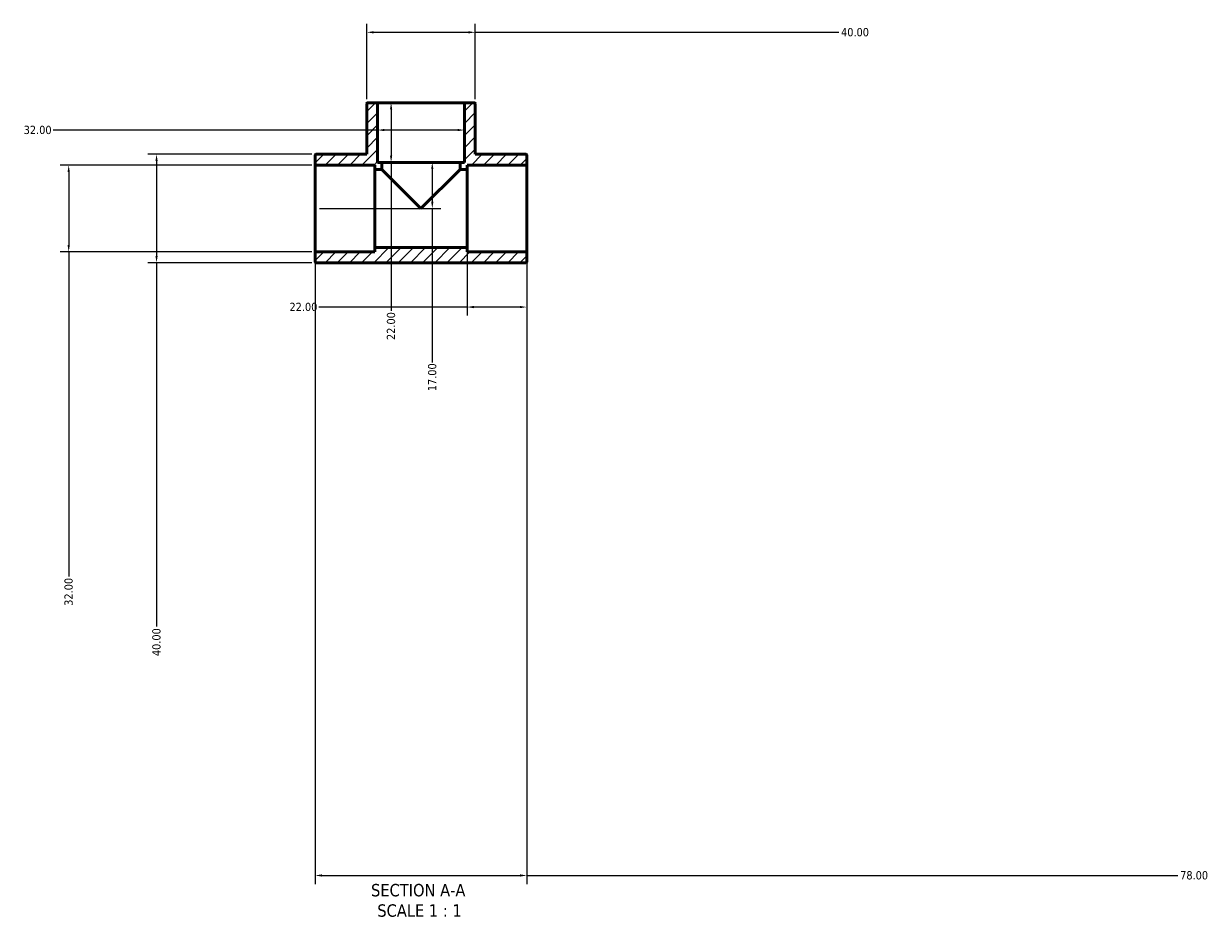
# Model space of a CAD drawing. Header units: millimetres. Extents: x -39 to 1471, y -1192 to 1215.
# Tile 1 of 5: x 482 to 918, y -1192 to -864. Entities that reach past the tile are written whole.
import ezdxf

# ---------------------------------------------------------------- set-up
doc = ezdxf.new("R2010")
doc.units = ezdxf.units.MM
for name, color, linetype, lineweight in [('Dimension (ANSI)', 7, 'Continuous', 25), ('Hatch (ANSI)', 7, 'Continuous', 18), ('Symbol (ANSI)', 7, 'Continuous', 25), ('Visible (ANSI)', 7, 'Continuous', 50)]:
    doc.layers.add(name, color=color, linetype=linetype, lineweight=lineweight)
doc.styles.add('Label Text (ANSI)', font='tahoma.ttf')
doc.styles.add('Note Text (ANSI)', font='tahoma.ttf')
doc.dimstyles.new('Default - mm (ANSI)', dxfattribs={"dimtxt": 3.048, "dimasz": 2.5, "dimexe": 3.175, "dimexo": 1.6002, "dimgap": 0.8, "dimtad": 0, "dimtoh": 1, "dimrnd": 1e-08, "dimzin": 4, "dimdsep": 46, "dimtxsty": 'Note Text (ANSI)', "dimcen": 0.09, "dimdle": 10, "dimclrd": 256, "dimclre": 256, "dimclrt": 256, "dimadec": 1, "dimazin": 1, "dimtfac": 1, "dimtofl": 0, "dimtmove": 0, "dimatfit": 3, "dimfxl": 1, "dimtolj": 1, "dimtzin": 4, "dimlwd": -1, "dimlwe": -1, "dimarcsym": 0})

# ---------------------------------------------------------------- blocks, each defined once
blk = doc.blocks.new('*D7')
at = {"layer": 'Defpoints', "color": 0, "transparency": 16777216}
for p in [(589.03, -948.25), (667.03, -948.25), (667.03, -1177.91)]:
    blk.add_point(p, dxfattribs=at)
at = {"layer": 'Dimension (ANSI)', "transparency": 16777216}
for p, q in [((589.03, -949.85), (589.03, -1181.08)), ((667.03, -949.85), (667.03, -1181.08)), ((591.53, -1177.91), (664.53, -1177.91)), ((667.03, -1177.91), (907.21, -1177.91))]:
    blk.add_line(p, q, dxfattribs=at)
for points in [[(591.53, -1177.49), (591.53, -1178.33), (589.03, -1177.91)], [(664.53, -1177.49), (664.53, -1178.33), (667.03, -1177.91)]]:
    blk.add_solid(points, dxfattribs=at)
at = {"layer": 'Dimension (ANSI)', "transparency": 16777216, "insert": (908.01, -1176.32), "char_height": 3.048, "attachment_point": 1, "style": 'Note Text (ANSI)'}
blk.add_mtext('\\A1;78.00', dxfattribs=at)
blk = doc.blocks.new('*D8')
at = {"layer": 'Defpoints', "color": 0, "transparency": 16777216}
for p in [(645.03, -946.33), (667.03, -948.25), (645.03, -968.29)]:
    blk.add_point(p, dxfattribs=at)
at = {"layer": 'Dimension (ANSI)', "transparency": 16777216}
for p, q in [((645.03, -947.93), (645.03, -971.46)), ((667.03, -949.85), (667.03, -971.46)), ((645.03, -968.29), (590.35, -968.29)), ((664.53, -968.29), (647.53, -968.29))]:
    blk.add_line(p, q, dxfattribs=at)
for points in [[(647.53, -967.87), (647.53, -968.71), (645.03, -968.29)], [(664.53, -967.87), (664.53, -968.71), (667.03, -968.29)]]:
    blk.add_solid(points, dxfattribs=at)
at = {"layer": 'Dimension (ANSI)', "transparency": 16777216, "insert": (579.52, -966.7), "char_height": 3.048, "attachment_point": 1, "style": 'Note Text (ANSI)'}
blk.add_mtext('\\A1;22.00', dxfattribs=at)
blk = doc.blocks.new('*D9')
at = {"layer": 'Defpoints', "color": 0, "transparency": 16777216}
for p in [(617.01, -892.93), (613.63, -914.93), (617.01, -914.93)]:
    blk.add_point(p, dxfattribs=at)
at = {"layer": 'Dimension (ANSI)', "transparency": 16777216}
for p, q in [((617.01, -895.43), (617.01, -912.43)), ((615.23, -914.93), (620.19, -914.93)), ((617.01, -914.93), (617.01, -969.62))]:
    blk.add_line(p, q, dxfattribs=at)
for points in [[(616.6, -895.43), (617.43, -895.43), (617.01, -892.93)], [(616.6, -912.43), (617.43, -912.43), (617.01, -914.93)]]:
    blk.add_solid(points, dxfattribs=at)
at = {"layer": 'Dimension (ANSI)', "transparency": 16777216, "insert": (615.43, -980.45), "char_height": 3.048, "attachment_point": 1, "rotation": 90, "style": 'Note Text (ANSI)'}
blk.add_mtext('\\A1;22.00', dxfattribs=at)
blk = doc.blocks.new('*D10')
at = {"layer": 'Defpoints', "color": 0, "transparency": 16777216}
for p in [(613.63, -914.93), (589.03, -931.93), (632.2, -931.93)]:
    blk.add_point(p, dxfattribs=at)
at = {"layer": 'Dimension (ANSI)', "transparency": 16777216}
for p, q in [((615.23, -914.93), (635.37, -914.93)), ((632.2, -917.43), (632.2, -929.43)), ((590.63, -931.93), (635.37, -931.93)), ((632.2, -931.93), (632.2, -988.74))]:
    blk.add_line(p, q, dxfattribs=at)
for points in [[(631.78, -917.43), (632.62, -917.43), (632.2, -914.93)], [(631.78, -929.43), (632.62, -929.43), (632.2, -931.93)]]:
    blk.add_solid(points, dxfattribs=at)
at = {"layer": 'Dimension (ANSI)', "transparency": 16777216, "insert": (630.61, -999.33), "char_height": 3.048, "attachment_point": 1, "rotation": 90, "style": 'Note Text (ANSI)'}
blk.add_mtext('\\A1;17.00', dxfattribs=at)
blk = doc.blocks.new('*D11')
at = {"layer": 'Defpoints', "color": 0, "transparency": 16777216}
for p in [(589.35, -911.93), (530.5, -951.93), (589.35, -951.93)]:
    blk.add_point(p, dxfattribs=at)
at = {"layer": 'Dimension (ANSI)', "transparency": 16777216}
for p, q in [((587.75, -911.93), (527.33, -911.93)), ((530.5, -914.43), (530.5, -949.43)), ((587.75, -951.93), (527.33, -951.93)), ((530.5, -951.93), (530.5, -1086.05))]:
    blk.add_line(p, q, dxfattribs=at)
for points in [[(530.09, -914.43), (530.92, -914.43), (530.5, -911.93)], [(530.09, -949.43), (530.92, -949.43), (530.5, -951.93)]]:
    blk.add_solid(points, dxfattribs=at)
at = {"layer": 'Dimension (ANSI)', "transparency": 16777216, "insert": (528.92, -1097.02), "char_height": 3.048, "attachment_point": 1, "rotation": 90, "style": 'Note Text (ANSI)'}
blk.add_mtext('\\A1;40.00', dxfattribs=at)
blk = doc.blocks.new('*D12')
at = {"layer": 'Defpoints', "color": 0, "transparency": 16777216}
for p in [(648.03, -866.96), (608.03, -893.25), (648.03, -893.25)]:
    blk.add_point(p, dxfattribs=at)
at = {"layer": 'Dimension (ANSI)', "transparency": 16777216}
for p, q in [((608.03, -891.65), (608.03, -863.79)), ((648.03, -891.65), (648.03, -863.79)), ((610.53, -866.96), (645.53, -866.96)), ((648.03, -866.96), (782.15, -866.96))]:
    blk.add_line(p, q, dxfattribs=at)
for points in [[(610.53, -866.55), (610.53, -867.38), (608.03, -866.96)], [(645.53, -866.55), (645.53, -867.38), (648.03, -866.96)]]:
    blk.add_solid(points, dxfattribs=at)
at = {"layer": 'Dimension (ANSI)', "transparency": 16777216, "insert": (782.95, -865.38), "char_height": 3.048, "attachment_point": 1, "style": 'Note Text (ANSI)'}
blk.add_mtext('\\A1;40.00', dxfattribs=at)
blk = doc.blocks.new('*D13')
at = {"layer": 'Defpoints', "color": 0, "transparency": 16777216}
for p in [(612.03, -903.02), (612.03, -903.02), (644.03, -903.02)]:
    blk.add_point(p, dxfattribs=at)
at = {"layer": 'Dimension (ANSI)', "transparency": 16777216}
for p, q in [((612.03, -903.02), (492.36, -903.02)), ((641.53, -903.02), (614.53, -903.02))]:
    blk.add_line(p, q, dxfattribs=at)
for points in [[(614.53, -902.6), (614.53, -903.43), (612.03, -903.02)], [(641.53, -902.6), (641.53, -903.43), (644.03, -903.02)]]:
    blk.add_solid(points, dxfattribs=at)
at = {"layer": 'Dimension (ANSI)', "transparency": 16777216, "insert": (481.5, -901.43), "char_height": 3.048, "attachment_point": 1, "style": 'Note Text (ANSI)'}
blk.add_mtext('\\A1;32.00', dxfattribs=at)
blk = doc.blocks.new('*D14')
at = {"layer": 'Defpoints', "color": 0, "transparency": 16777216}
for p in [(589.35, -915.93), (498.1, -947.93), (589.35, -947.93)]:
    blk.add_point(p, dxfattribs=at)
at = {"layer": 'Dimension (ANSI)', "transparency": 16777216}
for p, q in [((587.75, -915.93), (494.93, -915.93)), ((498.1, -918.43), (498.1, -945.43)), ((587.75, -947.93), (494.93, -947.93)), ((498.1, -947.93), (498.1, -1067.61))]:
    blk.add_line(p, q, dxfattribs=at)
for points in [[(497.69, -918.43), (498.52, -918.43), (498.1, -915.93)], [(497.69, -945.43), (498.52, -945.43), (498.1, -947.93)]]:
    blk.add_solid(points, dxfattribs=at)
at = {"layer": 'Dimension (ANSI)', "transparency": 16777216, "insert": (496.52, -1078.46), "char_height": 3.048, "attachment_point": 1, "rotation": 90, "style": 'Note Text (ANSI)'}
blk.add_mtext('\\A1;32.00', dxfattribs=at)

msp = doc.modelspace()

# ---------------------------------------------------------------- hatches: boundary and pattern name
at = {"layer": 'Hatch (ANSI)'}
h = msp.add_hatch(dxfattribs=at)
h.set_pattern_fill('ANSI31', color=256, scale=25.4, style=0)
h.set_pattern_definition([(45, (0, 0), (-2.245064, 2.245064), [])])
edge = h.paths.add_edge_path()
edge.add_ellipse((589.351, -915.615), major_axis=(-0.32, 0), ratio=1, start_angle=0, end_angle=90)
edge.add_line((589.351, -915.935), (611.031, -915.935))
edge.add_line((611.031, -915.935), (611.031, -917.535))
edge.add_line((611.031, -917.535), (613.631, -917.535))
edge.add_line((613.631, -917.535), (613.631, -914.935))
edge.add_line((613.631, -914.935), (612.031, -914.935))
edge.add_line((612.031, -914.935), (612.031, -893.255))
edge.add_ellipse((611.711, -893.255), major_axis=(0.32, 0), ratio=1, start_angle=0, end_angle=90)
edge.add_line((611.711, -892.935), (608.351, -892.935))
edge.add_ellipse((608.351, -893.255), major_axis=(0, 0.32), ratio=1, start_angle=0, end_angle=90)
edge.add_line((608.031, -893.255), (608.031, -911.935))
edge.add_line((608.031, -911.935), (589.351, -911.935))
edge.add_ellipse((589.351, -912.255), major_axis=(0, 0.32), ratio=1, start_angle=0, end_angle=90)
edge.add_line((589.031, -912.255), (589.031, -915.615))
edge = h.paths.add_edge_path()
edge.add_ellipse((666.711, -948.255), major_axis=(0.32, 0), ratio=1, start_angle=0, end_angle=90)
edge.add_line((666.711, -947.935), (645.031, -947.935))
edge.add_line((645.031, -947.935), (645.031, -946.335))
edge.add_line((645.031, -946.335), (611.031, -946.335))
edge.add_line((611.031, -946.335), (611.031, -947.935))
edge.add_line((611.031, -947.935), (589.351, -947.935))
edge.add_ellipse((589.351, -948.255), major_axis=(0, 0.32), ratio=1, start_angle=0, end_angle=90)
edge.add_line((589.031, -948.255), (589.031, -951.615))
edge.add_ellipse((589.351, -951.615), major_axis=(-0.32, 0), ratio=1, start_angle=0, end_angle=90)
edge.add_line((589.351, -951.935), (666.711, -951.935))
edge.add_ellipse((666.711, -951.615), major_axis=(0, -0.32), ratio=1, start_angle=0, end_angle=90)
edge.add_line((667.031, -951.615), (667.031, -948.255))
edge = h.paths.add_edge_path()
edge.add_ellipse((666.711, -915.615), major_axis=(0, -0.32), ratio=1, start_angle=0, end_angle=90)
edge.add_line((667.031, -915.615), (667.031, -912.255))
edge.add_ellipse((666.711, -912.255), major_axis=(0.32, 0), ratio=1, start_angle=0, end_angle=90)
edge.add_line((666.711, -911.935), (648.031, -911.935))
edge.add_line((648.031, -911.935), (648.031, -893.255))
edge.add_ellipse((647.711, -893.255), major_axis=(0.32, 0), ratio=1, start_angle=0, end_angle=90)
edge.add_line((647.711, -892.935), (644.351, -892.935))
edge.add_ellipse((644.351, -893.255), major_axis=(0, 0.32), ratio=1, start_angle=0, end_angle=90)
edge.add_line((644.031, -893.255), (644.031, -914.935))
edge.add_line((644.031, -914.935), (642.431, -914.935))
edge.add_line((642.431, -914.935), (642.431, -917.535))
edge.add_line((642.431, -917.535), (645.031, -917.535))
edge.add_line((645.031, -917.535), (645.031, -915.935))
edge.add_line((645.031, -915.935), (666.711, -915.935))

# ---------------------------------------------------------------- linework, layer by layer
at = {"layer": 'Visible (ANSI)'}
for p, q in [((608.031, -893.255), (608.031, -911.935)), ((611.711, -892.935), (608.351, -892.935)), ((644.351, -892.935), (611.711, -892.935)), ((612.031, -914.935), (612.031, -893.255)), ((644.031, -893.255), (644.031, -914.935)), ((647.711, -892.935), (644.351, -892.935)), ((648.031, -911.935), (648.031, -893.255)), ((589.031, -912.255), (589.031, -915.615)), ((608.031, -911.935), (589.351, -911.935)), ((666.711, -911.935), (648.031, -911.935)), ((667.031, -915.615), (667.031, -912.255)), ((589.031, -915.615), (589.031, -948.255)), ((589.351, -915.935), (611.031, -915.935)), ((611.031, -915.935), (611.031, -917.535)), ((613.631, -914.935), (612.031, -914.935)), ((613.631, -917.535), (613.631, -914.935)), ((642.431, -914.935), (613.631, -914.935)), ((644.031, -914.935), (642.431, -914.935)), ((642.431, -914.935), (642.431, -917.535)), ((645.031, -917.535), (645.031, -915.935)), ((645.031, -915.935), (666.711, -915.935)), ((667.031, -948.255), (667.031, -915.615)), ((611.031, -917.535), (613.631, -917.535)), ((611.031, -946.335), (611.031, -917.535)), ((628.031, -931.935), (613.631, -917.535)), ((642.431, -917.535), (628.031, -931.935)), ((642.431, -917.535), (645.031, -917.535)), ((645.031, -946.335), (645.031, -917.535)), ((611.031, -947.935), (589.351, -947.935)), ((645.031, -946.335), (611.031, -946.335)), ((611.031, -946.335), (611.031, -947.935)), ((645.031, -947.935), (645.031, -946.335)), ((666.711, -947.935), (645.031, -947.935)), ((589.031, -948.255), (589.031, -951.615)), ((589.351, -951.935), (666.711, -951.935)), ((667.031, -951.615), (667.031, -948.255))]:
    msp.add_line(p, q, dxfattribs=at)
for centre, start, end in [((608.351, -893.255), 90, 180), ((611.711, -893.255), 0, 90), ((644.351, -893.255), 90, 180), ((647.711, -893.255), 0, 90), ((589.351, -912.255), 90, 180), ((666.711, -912.255), 0, 90), ((589.351, -915.615), 180, 270), ((666.711, -915.615), 270, 0), ((589.351, -948.255), 90, 180), ((666.711, -948.255), 0, 90), ((589.351, -951.615), 180, 270), ((666.711, -951.615), 270, 0)]:
    msp.add_arc(centre, 0.32, start, end, dxfattribs=at)

# ---------------------------------------------------------------- texts
at = {"layer": 'Symbol (ANSI)', "char_height": 4.572, "attachment_point": 7, "style": 'Label Text (ANSI)'}
for s, insert in [('SECTION A-A', (609.607, -1185.699)), ('SCALE 1 : 1', (611.926, -1193.212))]:
    msp.add_mtext(s, dxfattribs=dict(at, insert=insert))

# ---------------------------------------------------------------- dimensions: what is measured, and where the dimension line sits
at = {"layer": 'Dimension (ANSI)'}
for base, p1, p2, angle, override, picture, middle in [((648.031, -866.963), (608.031, -893.255), (648.031, -893.255), 180, {"dimtoh": 0, "dimdec": 2, "dimtp": 0, "dimtm": 0, "dimtdec": 2, "dimatfit": 2}, '*D12', (788.031, -866.963)), ((617.015, -914.935), (617.015, -892.935), (613.631, -914.935), 270, {"dimtoh": 0, "dimdec": 2, "dimse1": 1, "dimtp": 0, "dimtm": 0, "dimtdec": 2, "dimatfit": 2}, '*D9', (617.015, -975.435)), ((612.031, -903.018), (644.031, -903.018), (612.031, -903.018), 180, {"dimtoh": 0, "dimdec": 2, "dimse1": 1, "dimse2": 1, "dimtp": 0, "dimtm": 0, "dimtdec": 2, "dimatfit": 2}, '*D13', (486.531, -903.018)), ((530.504, -951.935), (589.351, -911.935), (589.351, -951.935), 90, {"dimtoh": 0, "dimdec": 2, "dimtp": 0, "dimtm": 0, "dimtdec": 2, "dimatfit": 2}, '*D11', (530.504, -1091.935)), ((498.103, -947.935), (589.351, -915.935), (589.351, -947.935), 90, {"dimtoh": 0, "dimdec": 2, "dimtp": 0, "dimtm": 0, "dimtdec": 2, "dimatfit": 2}, '*D14', (498.103, -1073.435)), ((632.199, -931.935), (613.631, -914.935), (589.031, -931.935), 90, {"dimtoh": 0, "dimdec": 2, "dimtp": 0, "dimtm": 0, "dimtdec": 2, "dimatfit": 2}, '*D10', (632.199, -994.435)), ((645.031, -968.289), (667.031, -948.255), (645.031, -946.335), 180, {"dimtoh": 0, "dimdec": 2, "dimtp": 0, "dimtm": 0, "dimtdec": 2, "dimatfit": 2}, '*D8', (584.531, -968.289))]:
    dim = msp.add_linear_dim(base=base, p1=p1, p2=p2, angle=angle, dimstyle='Default - mm (ANSI)', override=override, dxfattribs=at)
    dim.commit()
    dim.dimension.update_dxf_attribs({"geometry": picture, "text_midpoint": middle, "dimtype": 160})
dim = msp.add_linear_dim(base=(667.031, -1177.91), p1=(589.031, -948.255), p2=(667.031, -948.255), dimstyle='Default - mm (ANSI)', override={"dimtoh": 0, "dimdec": 2, "dimtp": 0, "dimtm": 0, "dimtdec": 2, "dimatfit": 2}, dxfattribs=at)
dim.commit()
dim.dimension.update_dxf_attribs({"geometry": '*D7', "text_midpoint": (913.031, -1177.91), "dimtype": 160})

doc.saveas('drawing.dxf')
